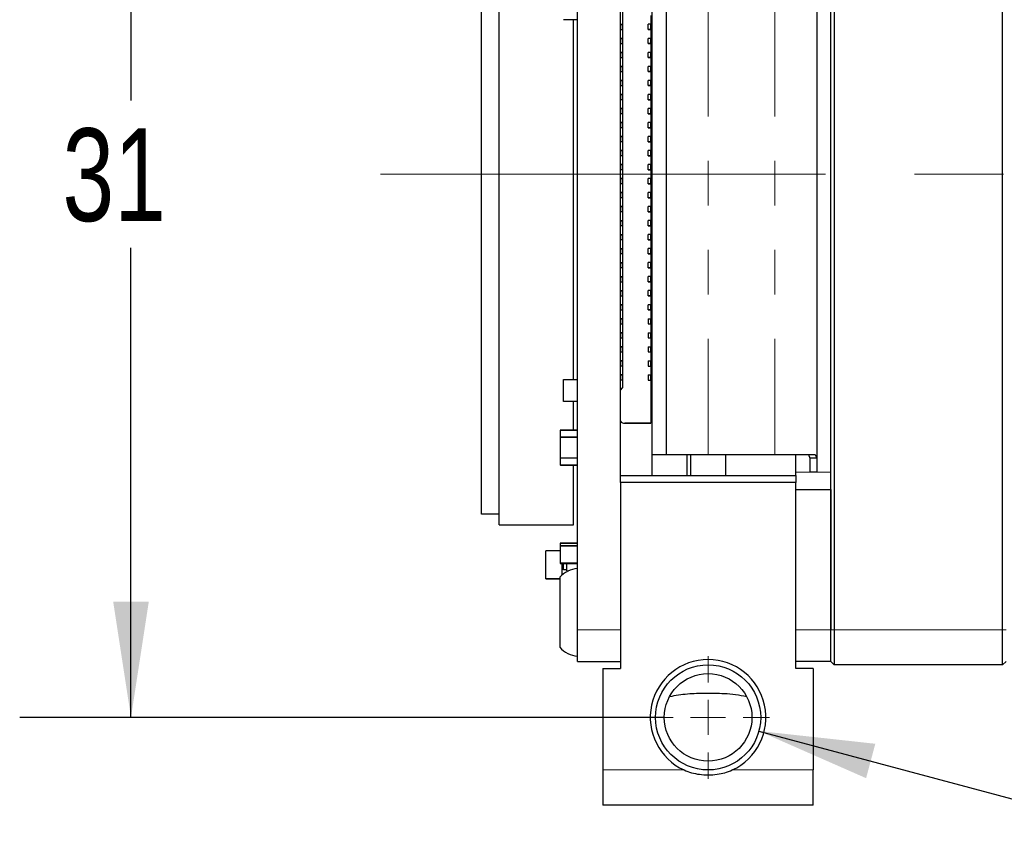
# Model space of a CAD drawing. Header units: millimetres. Extents: x 5 to 274, y 4 to 211.
# Tile 17 of 28: x 107 to 135, y 124 to 147. Entities that reach past the tile are written whole.
import ezdxf

# ---------------------------------------------------------------- set-up
doc = ezdxf.new("R2010")
doc.units = ezdxf.units.MM
doc.linetypes.add('CENTERX2', pattern=[20.32, 12.7, -2.54, 2.54, -2.54])
doc.linetypes.add('PHANTOM', pattern=[12.7, 6.35, -1.27, 1.27, -1.27, 1.27, -1.27])
doc.layers.add('DIMENSIONS', color=8, linetype='Continuous')
doc.styles.add('SLDTEXTSTYLE0', font='TXT', dxfattribs={"width": 0.75})
doc.styles.add('SLDTEXTSTYLE3', font='TXT', dxfattribs={"width": 0.675})
doc.dimstyles.new('SLDDIMSTYLE1', dxfattribs={"dimtxt": 2.645833, "dimasz": 3.302, "dimexe": 0, "dimexo": 0.0625, "dimgap": 0.661458, "dimtad": 0, "dimtih": 1, "dimtoh": 1, "dimdec": 6, "dimrnd": 1e-09, "dimzin": 12, "dimdsep": 46, "dimtxsty": 'SLDTEXTSTYLE0', "dimsah": 1, "dimcen": 0, "dimadec": 0, "dimazin": 3, "dimtfac": 1, "dimtdec": 0, "dimtofl": 0, "dimtmove": 0, "dimatfit": 3, "dimfxl": 1, "dimfrac": 2, "dimtolj": 1, "dimtzin": 12, "dimarcsym": 0})
doc.dimstyles.new('SLDDIMSTYLE3', dxfattribs={"dimtxt": 2.645833, "dimasz": 3.302, "dimexe": 0, "dimexo": 0.0625, "dimgap": 0.661458, "dimtad": 0, "dimtih": 1, "dimtoh": 1, "dimdec": 0, "dimrnd": 1e-09, "dimzin": 12, "dimdsep": 46, "dimtxsty": 'SLDTEXTSTYLE0', "dimsah": 1, "dimcen": 0.09, "dimadec": 0, "dimazin": 3, "dimtfac": 1, "dimtdec": 0, "dimtofl": 0, "dimtmove": 0, "dimatfit": 3, "dimfxl": 1, "dimfrac": 2, "dimtolj": 1, "dimtzin": 12, "dimarcsym": 0})

# ---------------------------------------------------------------- blocks, each defined once
blk = doc.blocks.new('_D_3')
at = {"layer": 'DIMENSIONS'}
for p, q in [((125.001, 157.992), (106.631, 157.992)), ((109.806, 157.992), (109.806, 144.594)), ((109.806, 126.992), (109.806, 140.39)), ((125.001, 126.992), (106.631, 126.992))]:
    blk.add_line(p, q, dxfattribs=at)
for points in [[(109.806, 157.992), (109.298, 154.69), (110.314, 154.69)], [(109.806, 126.992), (110.314, 130.294), (109.298, 130.294)]]:
    blk.add_solid(points, dxfattribs=at)
at = {"layer": 'DIMENSIONS', "insert": (107.851, 143.801), "char_height": 2.6458, "attachment_point": 1, "style": 'SLDTEXTSTYLE0'}
blk.add_mtext('31', dxfattribs=at)
blk = doc.blocks.new('SW_SYMBOL_HOLE_DEPTH')
at = {"layer": 'DIMENSIONS', "color": 0}
for p, q in [((0, 875), (800, 875)), ((400, 875), (400, 75)), ((100, 555), (400, 75)), ((700, 555), (400, 75))]:
    blk.add_line(p, q, dxfattribs=at)
blk = doc.blocks.new('_D_7')
at = {"layer": 'DIMENSIONS'}
for p, q in [((127.72, 126.604), (135.665, 124.475)), ((135.665, 124.475), (136.93, 124.475))]:
    blk.add_line(p, q, dxfattribs=at)
blk.add_solid([(127.72, 126.604), (130.778, 125.258), (131.041, 126.24)], dxfattribs=at)
at = {"layer": 'DIMENSIONS', "xscale": 0.0033796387, "yscale": 0.0033796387, "zscale": 0.0033796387}
blk.add_blockref('SW_SYMBOL_HOLE_DEPTH', (155.667, 122.74), dxfattribs=at)
at = {"layer": 'DIMENSIONS', "attachment_point": 1}
for s, insert, char_height, style in [('4X M3 - 6H', (136.93, 125.784), 2.6458, 'SLDTEXTSTYLE3'), ('3', (160.442, 125.784), 2.646, 'SLDTEXTSTYLE0'), ('MIN', (163.372, 125.784), 2.6458, 'SLDTEXTSTYLE0')]:
    blk.add_mtext(s, dxfattribs=dict(at, insert=insert, char_height=char_height, style=style))
blk = doc.blocks.new('SW_CENTERMARKSYMBOL_3')
at = {"color": 0, "linetype": 'Continuous', "lineweight": 18}
for p, q in [((0, 1), (0, 1.75)), ((0, 0), (0, 0.5)), ((-1, 0), (-1.75, 0)), ((0, 0), (-0.5, 0)), ((0, 0), (0, -0.5)), ((0, 0), (0.5, 0)), ((1, 0), (1.75, 0)), ((0, -1), (0, -1.75))]:
    blk.add_line(p, q, dxfattribs=at)

msp = doc.modelspace()

# ---------------------------------------------------------------- linework, layer by layer
at = {"color": 7, "linetype": 'Continuous', "lineweight": 25}
for p, q in [((122.5409541, 129.4920154), (122.5409541, 155.4920154)), ((134.6709541, 129.4920154), (134.6709541, 155.4920154)), ((129.7709541, 129.4920154), (129.7709541, 153.4883338)), ((129.8709541, 153.4954465), (129.8709541, 129.4920154)), ((120.3059541, 132.4920154), (120.3059541, 152.4920154)), ((119.8059541, 132.7920154), (119.8059541, 152.1920154)), ((123.7709541, 133.7920154), (123.7709541, 151.1920154)), ((129.3709541, 150.5941886), (129.3709541, 134.3898422)), ((124.6709541, 134.4920154), (124.6709541, 150.4920154)), ((125.0709541, 150.4920154), (125.0709541, 134.4920154)), ((123.8309492, 148.5947268), (123.8309486, 136.3947268)), ((124.6409491, 147.0197267), (124.6409491, 146.7697267)), ((122.5409541, 146.9022381), (122.1414514, 146.9022381)), ((122.4259541, 136.6315041), (122.4259541, 146.9022381)), ((123.8304574, 146.766819), (123.7709541, 146.766819)), ((123.7709541, 146.766819), (123.8309491, 146.766819)), ((123.8304574, 146.766819), (123.8304574, 146.616819)), ((123.8304574, 146.766819), (123.8304574, 146.766819)), ((123.8304574, 146.616819), (123.8304574, 146.766819)), ((123.8309778, 146.766819), (123.8304574, 146.766819)), ((124.5609491, 146.6197268), (124.5609491, 146.7697268)), ((124.6409491, 146.7697268), (124.5609491, 146.7697268)), ((124.6409491, 146.6197268), (124.6409491, 146.7697268)), ((123.8304574, 146.616819), (123.7709541, 146.616819)), ((123.8304574, 146.366819), (123.7709541, 146.366819)), ((123.7709541, 146.366819), (123.8309491, 146.366819)), ((123.8304574, 146.616819), (123.8304574, 146.616819)), ((123.8304574, 146.616819), (123.8309778, 146.616819)), ((123.8304574, 146.366819), (123.8304574, 146.216819)), ((123.8304574, 146.366819), (123.8304574, 146.366819)), ((123.8304574, 146.216819), (123.8304574, 146.366819)), ((123.8309778, 146.366819), (123.8304574, 146.366819)), ((124.560949, 146.2197268), (124.5609491, 146.3697268)), ((124.6409491, 146.6197268), (124.5609491, 146.6197268)), ((124.5609491, 146.6197267), (124.5609491, 146.6197268)), ((124.5609491, 146.6197267), (124.6409491, 146.6197267)), ((124.6409491, 146.3697268), (124.5609491, 146.3697268)), ((124.640949, 146.2197268), (124.6409491, 146.3697268)), ((124.6409491, 146.6197267), (124.6409491, 146.6197268)), ((124.6409491, 146.6197267), (124.6409491, 146.3697267)), ((123.8304574, 146.216819), (123.7709541, 146.216819)), ((123.8304574, 146.216819), (123.8304574, 146.216819)), ((123.8304574, 146.216819), (123.8309778, 146.216819)), ((124.640949, 146.2197268), (124.560949, 146.2197268)), ((124.560949, 146.2197267), (124.560949, 146.2197268)), ((124.560949, 146.2197267), (124.640949, 146.2197267)), ((124.640949, 146.2197267), (124.640949, 146.2197268)), ((124.640949, 146.2197267), (124.640949, 145.9697267)), ((123.8304574, 145.966819), (123.7709541, 145.966819)), ((123.7709541, 145.966819), (123.830949, 145.966819)), ((123.8304574, 145.816819), (123.7709541, 145.816819)), ((123.8304574, 145.966819), (123.8304574, 145.816819)), ((123.8304574, 145.966819), (123.8304574, 145.966819)), ((123.8304574, 145.816819), (123.8304574, 145.966819)), ((123.8309778, 145.966819), (123.8304574, 145.966819)), ((123.8304574, 145.816819), (123.8304574, 145.816819)), ((123.8304574, 145.816819), (123.8309778, 145.816819)), ((124.560949, 145.8197268), (124.560949, 145.9697268)), ((124.640949, 145.9697268), (124.560949, 145.9697268)), ((124.640949, 145.8197268), (124.560949, 145.8197268)), ((124.560949, 145.8197267), (124.560949, 145.8197268)), ((124.560949, 145.8197267), (124.640949, 145.8197267)), ((124.640949, 145.8197268), (124.640949, 145.9697268)), ((124.640949, 145.8197267), (124.640949, 145.8197268)), ((124.640949, 145.8197267), (124.640949, 145.5697267)), ((123.8304574, 145.566819), (123.7709541, 145.566819)), ((123.7709541, 145.566819), (123.830949, 145.566819)), ((123.8304574, 145.566819), (123.8304573, 145.416819)), ((123.8304574, 145.566819), (123.8304574, 145.566819)), ((123.8304574, 145.416819), (123.8304574, 145.566819)), ((123.8309778, 145.566819), (123.8304574, 145.566819)), ((124.560949, 145.4197268), (124.560949, 145.5697268)), ((124.640949, 145.5697268), (124.560949, 145.5697268)), ((124.640949, 145.4197268), (124.640949, 145.5697268)), ((123.8304573, 145.416819), (123.7709541, 145.416819)), ((123.8304573, 145.416819), (123.8304574, 145.416819)), ((123.8304574, 145.416819), (123.8309778, 145.416819)), ((124.640949, 145.4197268), (124.560949, 145.4197268)), ((124.560949, 145.4197267), (124.560949, 145.4197268)), ((124.560949, 145.4197267), (124.640949, 145.4197267)), ((124.640949, 145.4197267), (124.640949, 145.4197268)), ((124.640949, 145.4197267), (124.640949, 145.1697267)), ((123.8304573, 145.166819), (123.7709541, 145.166819)), ((123.7709541, 145.166819), (123.830949, 145.166819)), ((123.8304573, 145.016819), (123.7709541, 145.016819)), ((123.8304573, 145.166819), (123.8304573, 145.016819)), ((123.8304574, 145.166819), (123.8304573, 145.166819)), ((123.8304573, 145.016819), (123.8304574, 145.016819)), ((123.8304574, 145.016819), (123.8304574, 145.166819)), ((123.8309778, 145.166819), (123.8304574, 145.166819)), ((123.8304574, 145.016819), (123.8309778, 145.016819)), ((124.640949, 145.1697268), (124.560949, 145.1697268)), ((124.560949, 145.0197268), (124.560949, 145.1697268)), ((124.640949, 145.0197268), (124.560949, 145.0197268)), ((124.560949, 145.0197267), (124.560949, 145.0197268)), ((124.560949, 145.0197267), (124.640949, 145.0197267)), ((124.640949, 145.0197268), (124.640949, 145.1697268)), ((124.640949, 145.0197267), (124.640949, 145.0197268)), ((124.640949, 145.0197267), (124.640949, 144.7697267)), ((123.8304573, 144.766819), (123.7709541, 144.766819)), ((123.7709541, 144.766819), (123.830949, 144.766819)), ((123.8304573, 144.766819), (123.8304573, 144.616819)), ((123.8304574, 144.766819), (123.8304573, 144.766819)), ((123.8304573, 144.616819), (123.8304574, 144.766819)), ((123.8309777, 144.766819), (123.8304574, 144.766819)), ((124.560949, 144.6197268), (124.560949, 144.7697268)), ((124.640949, 144.7697268), (124.560949, 144.7697268)), ((124.640949, 144.6197268), (124.640949, 144.7697268)), ((123.8304573, 144.616819), (123.7709541, 144.616819)), ((123.8304573, 144.616819), (123.8304573, 144.616819)), ((123.8304573, 144.616819), (123.8309777, 144.616819)), ((124.640949, 144.6197268), (124.560949, 144.6197268)), ((124.560949, 144.6197267), (124.560949, 144.6197268)), ((124.560949, 144.6197267), (124.640949, 144.6197267)), ((124.640949, 144.6197267), (124.640949, 144.6197268)), ((124.640949, 144.6197267), (124.640949, 144.3697267)), ((123.8304573, 144.366819), (123.7709541, 144.366819)), ((123.7709541, 144.366819), (123.830949, 144.366819)), ((123.8304573, 144.216819), (123.7709541, 144.216819)), ((123.8304573, 144.366819), (123.8304573, 144.216819)), ((123.8304573, 144.366819), (123.8304573, 144.366819)), ((123.8304573, 144.216819), (123.8304573, 144.366819)), ((123.8309777, 144.366819), (123.8304573, 144.366819)), ((123.8304573, 144.216819), (123.8304573, 144.216819)), ((123.8304573, 144.216819), (123.8309777, 144.216819)), ((124.560949, 144.2197268), (124.560949, 144.3697268)), ((124.640949, 144.3697268), (124.560949, 144.3697268)), ((124.640949, 144.2197268), (124.560949, 144.2197268)), ((124.560949, 144.2197267), (124.560949, 144.2197268)), ((124.560949, 144.2197267), (124.640949, 144.2197267)), ((124.640949, 144.2197268), (124.640949, 144.3697268)), ((124.640949, 144.2197267), (124.640949, 144.2197268)), ((124.640949, 144.2197267), (124.640949, 143.9697267)), ((123.8304573, 143.966819), (123.7709541, 143.966819)), ((123.7709541, 143.966819), (123.830949, 143.966819)), ((123.8304573, 143.966819), (123.8304573, 143.816819)), ((123.8304573, 143.966819), (123.8304573, 143.966819)), ((123.8304573, 143.816819), (123.8304573, 143.966819)), ((123.8309777, 143.966819), (123.8304573, 143.966819)), ((124.5609489, 143.8197268), (124.560949, 143.9697268)), ((124.640949, 143.9697268), (124.560949, 143.9697268)), ((124.6409489, 143.8197268), (124.640949, 143.9697268)), ((123.8304573, 143.816819), (123.7709541, 143.816819)), ((123.8304573, 143.566819), (123.7709541, 143.566819)), ((123.7709541, 143.566819), (123.8309489, 143.566819)), ((123.8304573, 143.816819), (123.8304573, 143.816819)), ((123.8304573, 143.816819), (123.8309777, 143.816819)), ((123.8304573, 143.566819), (123.8304573, 143.416819)), ((123.8304573, 143.566819), (123.8304573, 143.566819)), ((123.8304573, 143.416819), (123.8304573, 143.566819)), ((123.8309777, 143.566819), (123.8304573, 143.566819)), ((124.6409489, 143.8197268), (124.5609489, 143.8197268)), ((124.5609489, 143.8197267), (124.5609489, 143.8197268)), ((124.5609489, 143.8197267), (124.6409489, 143.8197267)), ((124.6409489, 143.5697268), (124.5609489, 143.5697268)), ((124.5609489, 143.4197268), (124.5609489, 143.5697268)), ((124.6409489, 143.8197267), (124.6409489, 143.8197268)), ((124.6409489, 143.8197267), (124.6409489, 143.5697267)), ((124.6409489, 143.4197268), (124.6409489, 143.5697268)), ((123.8304573, 143.416819), (123.7709541, 143.416819)), ((123.8304573, 143.416819), (123.8304573, 143.416819)), ((123.8304573, 143.416819), (123.8309777, 143.416819)), ((124.6409489, 143.4197268), (124.5609489, 143.4197268)), ((124.5609489, 143.4197267), (124.5609489, 143.4197268)), ((124.5609489, 143.4197267), (124.6409489, 143.4197267)), ((124.6409489, 143.4197267), (124.6409489, 143.4197268)), ((124.6409489, 143.4197267), (124.6409489, 143.1697267)), ((123.8304573, 143.166819), (123.7709541, 143.166819)), ((123.7709541, 143.166819), (123.8309489, 143.166819)), ((123.8304572, 143.016819), (123.7709541, 143.016819)), ((123.8304573, 143.166819), (123.8304572, 143.016819)), ((123.8304572, 143.016819), (123.8304573, 143.016819)), ((123.8304573, 143.166819), (123.8304573, 143.166819)), ((123.8304573, 143.016819), (123.8304573, 143.166819)), ((123.8309777, 143.166819), (123.8304573, 143.166819)), ((123.8304573, 143.016819), (123.8309777, 143.016819)), ((124.5609489, 143.0197268), (124.5609489, 143.1697268)), ((124.6409489, 143.1697268), (124.5609489, 143.1697268)), ((124.6409489, 143.0197268), (124.5609489, 143.0197268)), ((124.5609489, 143.0197267), (124.5609489, 143.0197268)), ((124.5609489, 143.0197267), (124.6409489, 143.0197267)), ((124.6409489, 143.0197268), (124.6409489, 143.1697268)), ((124.6409489, 143.0197267), (124.6409489, 143.0197268)), ((124.6409489, 143.0197267), (124.6409489, 142.7697267)), ((123.8304572, 142.766819), (123.7709541, 142.766819)), ((123.7709541, 142.766819), (123.8309489, 142.766819)), ((123.8304572, 142.766819), (123.8304572, 142.616819)), ((123.8304573, 142.766819), (123.8304572, 142.766819)), ((123.8304573, 142.616819), (123.8304573, 142.766819)), ((123.8309777, 142.766819), (123.8304573, 142.766819)), ((124.6409489, 142.7697268), (124.5609489, 142.7697268)), ((124.5609489, 142.6197268), (124.5609489, 142.7697268)), ((124.6409489, 142.6197268), (124.6409489, 142.7697268)), ((123.8304572, 142.616819), (123.7709541, 142.616819)), ((123.8304572, 142.616819), (123.8304573, 142.616819)), ((123.8304573, 142.616819), (123.8309776, 142.616819)), ((124.6409489, 142.6197268), (124.5609489, 142.6197268)), ((124.5609489, 142.6197267), (124.5609489, 142.6197268)), ((124.5609489, 142.6197267), (124.6409489, 142.6197267)), ((124.6409489, 142.6197267), (124.6409489, 142.6197268)), ((124.6409489, 142.6197267), (124.6409489, 142.3697267)), ((123.8304572, 142.366819), (123.7709541, 142.366819)), ((123.7709541, 142.366819), (123.8309489, 142.366819)), ((123.8304572, 142.216819), (123.7709541, 142.216819)), ((123.8304572, 142.366819), (123.8304572, 142.216819)), ((123.8304573, 142.366819), (123.8304572, 142.366819)), ((123.8304572, 142.216819), (123.8304573, 142.366819)), ((123.8304572, 142.216819), (123.8304572, 142.216819)), ((123.8304572, 142.216819), (123.8309776, 142.216819)), ((123.8309776, 142.366819), (123.8304573, 142.366819)), ((124.5609489, 142.2197268), (124.5609489, 142.3697268)), ((124.6409489, 142.3697268), (124.5609489, 142.3697268)), ((124.6409489, 142.2197268), (124.5609489, 142.2197268)), ((124.5609489, 142.2197267), (124.5609489, 142.2197268)), ((124.5609489, 142.2197267), (124.6409489, 142.2197267)), ((124.6409489, 142.2197268), (124.6409489, 142.3697268)), ((124.6409489, 142.2197267), (124.6409489, 142.2197268)), ((124.6409489, 142.2197267), (124.6409489, 141.9697267)), ((123.8304572, 141.966819), (123.7709541, 141.966819)), ((123.7709541, 141.966819), (123.8309489, 141.966819)), ((123.8304572, 141.966819), (123.8304572, 141.816819)), ((123.8304572, 141.966819), (123.8304572, 141.966819)), ((123.8304572, 141.816819), (123.8304572, 141.966819)), ((123.8309776, 141.966819), (123.8304572, 141.966819)), ((124.6409489, 141.9697268), (124.5609489, 141.9697268)), ((124.5609489, 141.8197268), (124.5609489, 141.9697268)), ((124.6409489, 141.8197268), (124.6409489, 141.9697268)), ((123.8304572, 141.816819), (123.7709541, 141.816819)), ((123.8304572, 141.816819), (123.8304572, 141.816819)), ((123.8304572, 141.816819), (123.8309776, 141.816819)), ((124.6409489, 141.8197268), (124.5609489, 141.8197268)), ((124.5609489, 141.8197267), (124.5609489, 141.8197268)), ((124.5609489, 141.8197267), (124.6409489, 141.8197267)), ((124.6409489, 141.8197267), (124.6409488, 141.5697267)), ((124.6409489, 141.8197267), (124.6409489, 141.8197268)), ((123.8304572, 141.566819), (123.7709541, 141.566819)), ((123.7709541, 141.566819), (123.8309488, 141.566819)), ((123.8304572, 141.416819), (123.7709541, 141.416819)), ((123.8304572, 141.566819), (123.8304572, 141.416819)), ((123.8304572, 141.566819), (123.8304572, 141.566819)), ((123.8304572, 141.416819), (123.8304572, 141.566819)), ((123.8309776, 141.566819), (123.8304572, 141.566819)), ((123.8304572, 141.416819), (123.8304572, 141.416819)), ((123.8304572, 141.416819), (123.8309776, 141.416819)), ((124.6409488, 141.5697268), (124.5609488, 141.5697268)), ((124.5609488, 141.4197268), (124.5609488, 141.5697268)), ((124.5609488, 141.4197267), (124.5609488, 141.4197268)), ((124.6409488, 141.4197268), (124.5609488, 141.4197268)), ((124.5609488, 141.4197267), (124.6409488, 141.4197267)), ((124.6409488, 141.4197268), (124.6409488, 141.5697268)), ((124.6409488, 141.4197267), (124.6409488, 141.4197268)), ((124.6409488, 141.4197267), (124.6409488, 141.1697267)), ((123.8304572, 141.166819), (123.7709541, 141.166819)), ((123.7709541, 141.166819), (123.8309488, 141.166819)), ((123.8304572, 141.016819), (123.7709541, 141.016819)), ((123.8304572, 141.166819), (123.8304572, 141.016819)), ((123.8304572, 141.166819), (123.8304572, 141.166819)), ((123.8304572, 141.016819), (123.8304572, 141.166819)), ((123.8309776, 141.166819), (123.8304572, 141.166819)), ((123.8304572, 141.016819), (123.8304572, 141.016819)), ((123.8304572, 141.016819), (123.8309776, 141.016819)), ((124.5609488, 141.0197268), (124.5609488, 141.1697268)), ((124.6409488, 141.1697268), (124.5609488, 141.1697268)), ((124.6409488, 141.0197268), (124.5609488, 141.0197268)), ((124.5609488, 141.0197267), (124.5609488, 141.0197268)), ((124.5609488, 141.0197267), (124.6409488, 141.0197267)), ((124.6409488, 141.0197268), (124.6409488, 141.1697268)), ((124.6409488, 141.0197267), (124.6409488, 141.0197268)), ((124.6409488, 141.0197267), (124.6409488, 140.7697267)), ((123.8304571, 140.766819), (123.7709541, 140.766819)), ((123.7709541, 140.766819), (123.8309488, 140.766819)), ((123.8304571, 140.766819), (123.8304571, 140.616819)), ((123.8304572, 140.766819), (123.8304571, 140.766819)), ((123.8304572, 140.616819), (123.8304572, 140.766819)), ((123.8309776, 140.766819), (123.8304572, 140.766819)), ((124.5609488, 140.6197268), (124.5609488, 140.7697268)), ((124.6409488, 140.7697268), (124.5609488, 140.7697268)), ((124.6409488, 140.6197268), (124.6409488, 140.7697268)), ((123.8304571, 140.616819), (123.7709541, 140.616819)), ((123.8304571, 140.616819), (123.8304572, 140.616819)), ((123.8304572, 140.616819), (123.8309776, 140.616819)), ((124.6409488, 140.6197268), (124.5609488, 140.6197268)), ((124.5609488, 140.6197267), (124.5609488, 140.6197268)), ((124.5609488, 140.6197267), (124.6409488, 140.6197267)), ((124.6409488, 140.6197267), (124.6409488, 140.6197268)), ((124.6409488, 140.6197267), (124.6409488, 140.3697267)), ((123.8304571, 140.366819), (123.7709541, 140.366819)), ((123.7709541, 140.366819), (123.8309488, 140.366819)), ((123.8304571, 140.216819), (123.7709541, 140.216819)), ((123.8304571, 140.366819), (123.8304571, 140.216819)), ((123.8304572, 140.366819), (123.8304571, 140.366819)), ((123.8304571, 140.216819), (123.8304572, 140.216819)), ((123.8304572, 140.216819), (123.8304572, 140.366819)), ((123.8309776, 140.366819), (123.8304572, 140.366819)), ((123.8304572, 140.216819), (123.8309775, 140.216819)), ((124.5609488, 140.2197268), (124.5609488, 140.3697268)), ((124.6409488, 140.3697268), (124.5609488, 140.3697268)), ((124.6409488, 140.2197268), (124.5609488, 140.2197268)), ((124.5609488, 140.2197267), (124.5609488, 140.2197268)), ((124.5609488, 140.2197267), (124.6409488, 140.2197267)), ((124.6409488, 140.2197268), (124.6409488, 140.3697268)), ((124.6409488, 140.2197267), (124.6409488, 140.2197268)), ((124.6409488, 140.2197267), (124.6409488, 139.9697267)), ((123.8304571, 139.966819), (123.7709541, 139.966819)), ((123.7709541, 139.966819), (123.8309488, 139.966819)), ((123.8304571, 139.966819), (123.8304571, 139.816819)), ((123.8304571, 139.966819), (123.8304571, 139.966819)), ((123.8304571, 139.816819), (123.8304571, 139.966819)), ((123.8309775, 139.966819), (123.8304571, 139.966819)), ((124.6409488, 139.9697268), (124.5609488, 139.9697268)), ((124.5609488, 139.8197268), (124.5609488, 139.9697268)), ((124.6409488, 139.8197268), (124.6409488, 139.9697268)), ((123.8304571, 139.816819), (123.7709541, 139.816819)), ((123.8304571, 139.816819), (123.8304571, 139.816819)), ((123.8304571, 139.816819), (123.8309775, 139.816819)), ((124.6409488, 139.8197268), (124.5609488, 139.8197268)), ((124.5609488, 139.8197267), (124.5609488, 139.8197268)), ((124.5609488, 139.8197267), (124.6409488, 139.8197267)), ((124.6409488, 139.8197267), (124.6409488, 139.8197268)), ((124.6409488, 139.8197267), (124.6409488, 139.5697267)), ((123.8304571, 139.566819), (123.7709541, 139.566819)), ((123.7709541, 139.566819), (123.8309488, 139.566819)), ((123.8304571, 139.416819), (123.7709541, 139.416819)), ((123.8304571, 139.566819), (123.8304571, 139.416819)), ((123.8304571, 139.566819), (123.8304571, 139.566819)), ((123.8304571, 139.416819), (123.8304571, 139.566819)), ((123.8309775, 139.566819), (123.8304571, 139.566819)), ((123.8304571, 139.416819), (123.8304571, 139.416819)), ((123.8304571, 139.416819), (123.8309775, 139.416819)), ((124.5609488, 139.4197268), (124.5609488, 139.5697268)), ((124.6409488, 139.5697268), (124.5609488, 139.5697268)), ((124.6409488, 139.4197268), (124.5609488, 139.4197268)), ((124.5609488, 139.4197267), (124.5609488, 139.4197268)), ((124.5609488, 139.4197267), (124.6409488, 139.4197267)), ((124.6409488, 139.4197267), (124.6409487, 139.1697267)), ((124.6409488, 139.4197268), (124.6409488, 139.5697268)), ((124.6409488, 139.4197267), (124.6409488, 139.4197268)), ((123.8304571, 139.166819), (123.7709541, 139.166819)), ((123.7709541, 139.166819), (123.8309487, 139.166819)), ((123.8304571, 139.166819), (123.8304571, 139.016819)), ((123.8304571, 139.166819), (123.8304571, 139.166819)), ((123.8304571, 139.016819), (123.8304571, 139.166819)), ((123.8309775, 139.166819), (123.8304571, 139.166819)), ((124.5609487, 139.0197268), (124.5609487, 139.1697268)), ((124.6409487, 139.1697268), (124.5609487, 139.1697268)), ((124.6409487, 139.0197268), (124.6409487, 139.1697268)), ((123.8304571, 139.016819), (123.7709541, 139.016819)), ((123.8304571, 138.766819), (123.7709541, 138.766819)), ((123.7709541, 138.766819), (123.8309487, 138.766819)), ((123.8304571, 139.016819), (123.8304571, 139.016819)), ((123.8304571, 139.016819), (123.8309775, 139.016819)), ((123.8304571, 138.766819), (123.8304571, 138.616819)), ((123.8304571, 138.766819), (123.8304571, 138.766819)), ((123.8304571, 138.616819), (123.8304571, 138.766819)), ((123.8309775, 138.766819), (123.8304571, 138.766819)), ((124.5609487, 139.0197267), (124.5609487, 139.0197268)), ((124.6409487, 139.0197268), (124.5609487, 139.0197268)), ((124.5609487, 139.0197267), (124.6409487, 139.0197267)), ((124.6409487, 138.7697268), (124.5609487, 138.7697268)), ((124.5609487, 138.6197268), (124.5609487, 138.7697268)), ((124.6409487, 139.0197267), (124.6409487, 139.0197268)), ((124.6409487, 139.0197267), (124.6409487, 138.7697267)), ((124.6409487, 138.6197268), (124.6409487, 138.7697268)), ((123.8304571, 138.616819), (123.7709541, 138.616819)), ((123.8304571, 138.616819), (123.8304571, 138.616819)), ((123.8304571, 138.616819), (123.8309775, 138.616819)), ((124.6409487, 138.6197268), (124.5609487, 138.6197268)), ((124.5609487, 138.6197267), (124.5609487, 138.6197268)), ((124.5609487, 138.6197267), (124.6409487, 138.6197267)), ((124.6409487, 138.6197267), (124.6409487, 138.6197268)), ((124.6409487, 138.6197267), (124.6409487, 138.3697267)), ((123.830457, 138.366819), (123.7709541, 138.366819)), ((123.7709541, 138.366819), (123.8309487, 138.366819)), ((123.830457, 138.216819), (123.7709541, 138.216819)), ((123.830457, 138.366819), (123.830457, 138.216819)), ((123.8304571, 138.366819), (123.830457, 138.366819)), ((123.830457, 138.216819), (123.8304571, 138.216819)), ((123.8304571, 138.216819), (123.8304571, 138.366819)), ((123.8309775, 138.366819), (123.8304571, 138.366819)), ((123.8304571, 138.216819), (123.8309775, 138.216819)), ((124.5609487, 138.3697268), (124.6409487, 138.3697268)), ((124.5609487, 138.3697268), (124.5609487, 138.2197268)), ((124.5609487, 138.2197268), (124.6409487, 138.2197268)), ((124.5609487, 138.2197268), (124.5609487, 138.2197267)), ((124.5609487, 138.2197267), (124.6409487, 138.2197267)), ((124.6409487, 138.2197268), (124.6409487, 138.3697268)), ((124.6409487, 138.2197267), (124.6409487, 138.2197268)), ((124.6409487, 138.2197267), (124.6409487, 137.9697267)), ((123.830457, 137.966819), (123.7709541, 137.966819)), ((123.7709541, 137.966819), (123.8309487, 137.966819)), ((123.830457, 137.966819), (123.830457, 137.816819)), ((123.8304571, 137.966819), (123.830457, 137.966819)), ((123.8304571, 137.816819), (123.8304571, 137.966819)), ((123.8309774, 137.966819), (123.8304571, 137.966819)), ((124.5609487, 137.9697268), (124.6409487, 137.9697268)), ((124.5609487, 137.9697268), (124.5609487, 137.8197268)), ((124.6409487, 137.8197268), (124.6409487, 137.9697268)), ((123.830457, 137.816819), (123.7709541, 137.816819)), ((123.830457, 137.816819), (123.8304571, 137.816819)), ((123.8304571, 137.816819), (123.8309774, 137.816819)), ((124.5609487, 137.8197268), (124.6409487, 137.8197268)), ((124.5609487, 137.8197268), (124.5609487, 137.8197267)), ((124.5609487, 137.8197267), (124.6409487, 137.8197267)), ((124.6409487, 137.8197267), (124.6409487, 137.8197268)), ((124.6409487, 137.8197267), (124.6409487, 137.5697267)), ((123.830457, 137.566819), (123.7709541, 137.566819)), ((123.7709541, 137.566819), (123.8309487, 137.566819)), ((123.830457, 137.416819), (123.7709541, 137.416819)), ((123.830457, 137.566819), (123.830457, 137.416819)), ((123.830457, 137.566819), (123.830457, 137.566819)), ((123.830457, 137.416819), (123.830457, 137.566819)), ((123.8309774, 137.566819), (123.830457, 137.566819)), ((123.830457, 137.416819), (123.830457, 137.416819)), ((123.830457, 137.416819), (123.8309774, 137.416819)), ((124.5609487, 137.5697268), (124.6409487, 137.5697268)), ((124.5609487, 137.5697268), (124.5609487, 137.4197268)), ((124.5609487, 137.4197268), (124.6409487, 137.4197268)), ((124.5609487, 137.4197268), (124.5609487, 137.4197267)), ((124.5609487, 137.4197267), (124.6409487, 137.4197267)), ((124.6409487, 137.4197268), (124.6409487, 137.5697268)), ((124.6409487, 137.4197267), (124.6409487, 137.4197268)), ((124.6409487, 137.4197267), (124.6409487, 137.1697267)), ((123.830457, 137.166819), (123.7709541, 137.166819)), ((123.7709541, 137.166819), (123.8309487, 137.166819)), ((123.830457, 137.166819), (123.830457, 137.016819)), ((123.830457, 137.166819), (123.830457, 137.166819)), ((123.830457, 137.016819), (123.830457, 137.166819)), ((123.8309774, 137.166819), (123.830457, 137.166819)), ((124.5609487, 137.1697268), (124.5609486, 137.0197268)), ((124.5609487, 137.1697268), (124.6409487, 137.1697268)), ((124.6409486, 137.0197268), (124.6409487, 137.1697268)), ((123.830457, 137.016819), (123.7709541, 137.016819)), ((123.830457, 137.016819), (123.830457, 137.016819)), ((123.830457, 137.016819), (123.8309774, 137.016819)), ((124.5609486, 137.0197268), (124.6409486, 137.0197268)), ((124.5609486, 137.0197268), (124.5609486, 137.0197267)), ((124.5609486, 137.0197267), (124.6409486, 137.0197267)), ((124.6409486, 137.0197267), (124.6409486, 137.0197268)), ((124.6409486, 137.0197267), (124.6409486, 136.7697267)), ((122.1414514, 136.0025188), (122.1414514, 136.6315041)), ((122.1414514, 136.6315041), (122.5409541, 136.6315041)), ((123.830457, 136.766819), (123.7709541, 136.766819)), ((123.7709541, 136.766819), (123.8309486, 136.766819)), ((123.830457, 136.616819), (123.7709541, 136.616819)), ((123.830457, 136.766819), (123.830457, 136.616819)), ((123.830457, 136.766819), (123.830457, 136.766819)), ((123.830457, 136.616819), (123.830457, 136.766819)), ((123.8309774, 136.766819), (123.830457, 136.766819)), ((123.830457, 136.616819), (123.830457, 136.616819)), ((123.830457, 136.616819), (123.8309774, 136.616819)), ((124.5609486, 136.7697268), (124.6409486, 136.7697268)), ((124.5609486, 136.7697268), (124.5609486, 136.6197268)), ((124.5609486, 136.6197268), (124.6409486, 136.6197268)), ((124.5609486, 136.6197268), (124.5609486, 136.6197267)), ((124.5609486, 136.6197267), (124.6409486, 136.6197267)), ((124.6409486, 136.6197268), (124.6409486, 136.7697268)), ((124.6409486, 136.6197267), (124.6409486, 136.6197268)), ((124.6409486, 136.6197267), (124.6409486, 135.3847267)), ((123.7709541, 136.3347322), (123.8309486, 136.3947268)), ((122.5409541, 136.0025188), (122.1414514, 136.0025188)), ((122.4259541, 135.1920878), (122.4259541, 136.0025188)), ((122.0514512, 135.1820878), (122.0514512, 134.9920878)), ((122.5409541, 135.1920878), (122.0614512, 135.1920878)), ((122.0614512, 135.1920878), (122.0614512, 135.1820878)), ((124.6409486, 135.3847267), (123.8909486, 135.3847268)), ((123.8909486, 135.3847264), (124.6409486, 135.3847264)), ((124.4409486, 135.3847267), (124.1409486, 135.3847267)), ((124.1409486, 135.3847265), (124.1409486, 135.3847267)), ((124.1409486, 135.3847265), (124.4409486, 135.3847264)), ((124.4909486, 135.3847267), (124.4409486, 135.3847267)), ((124.4409486, 135.3847264), (124.4909486, 135.3847264)), ((124.5909486, 135.3847267), (124.4909486, 135.3847267)), ((124.4909486, 135.3847267), (124.4909486, 135.3847267)), ((124.4909486, 135.3847264), (124.4909486, 135.3847264)), ((124.4909486, 135.3847264), (124.5909486, 135.3847264)), ((124.6409486, 135.3847267), (124.5909486, 135.3847267)), ((124.5909486, 135.3847264), (124.6409486, 135.3847264)), ((124.6409486, 135.3847267), (124.6409486, 135.3847267)), ((124.6409486, 135.3847264), (124.6409486, 135.3847264)), ((122.0514512, 134.9920878), (122.0614512, 134.9920878)), ((122.0514512, 134.9920877), (122.0514512, 134.9920878)), ((122.0614512, 134.9920877), (122.0514512, 134.9920877)), ((122.0614512, 134.9920878), (122.5409541, 134.9920878)), ((122.0614512, 134.9920878), (122.0614512, 134.9920877)), ((122.0614512, 134.3920878), (122.0614512, 134.9920878)), ((122.5409541, 134.9920877), (122.0614512, 134.9920877)), ((122.0514512, 134.3920878), (122.0514512, 134.2020878)), ((122.0614512, 134.3920878), (122.0514512, 134.3920878)), ((122.5409541, 134.3920878), (122.0614512, 134.3920878)), ((124.6709541, 134.4920154), (125.0709541, 134.4920154)), ((124.6709541, 133.8920154), (124.6709541, 134.4920154)), ((125.0709541, 134.4920154), (126.2709541, 134.4920154)), ((125.6709541, 133.8920154), (125.6709541, 134.4920154)), ((125.7709541, 134.4920154), (125.7709541, 133.8920154)), ((126.2709541, 134.4920154), (127.2209541, 134.4920154)), ((126.7709541, 134.4920154), (126.7709541, 133.8920154)), ((127.2209541, 134.4920154), (128.1709541, 134.4920154)), ((128.1709541, 134.4920154), (129.3257529, 134.4920154)), ((128.7709541, 133.9920154), (128.7709541, 134.4920154)), ((129.1332864, 134.4920154), (129.1709541, 134.3898422)), ((129.3709541, 134.3898422), (129.1709541, 134.3898422)), ((129.1709541, 134.3898422), (129.1709541, 133.9920154)), ((129.3257529, 134.4920154), (129.3709541, 134.3898422)), ((129.3709541, 134.3898422), (129.3709541, 133.9920154)), ((122.0614512, 134.2020878), (122.0614512, 134.1920878)), ((122.0614512, 134.1920878), (122.5409541, 134.1920878)), ((122.5409541, 134.1920877), (122.0614512, 134.1920877)), ((122.4259541, 132.4920154), (122.4259541, 134.1920877)), ((128.7709541, 133.8920154), (128.7709541, 133.9920154)), ((129.3709541, 133.9920154), (129.1709541, 133.9920154)), ((123.7709541, 133.8920154), (128.7709541, 133.8920154)), ((123.7709541, 133.6920154), (123.7709541, 133.7920154)), ((128.7709541, 133.8920154), (128.7709541, 133.6920154)), ((128.7709541, 133.6920154), (123.7709541, 133.6920154)), ((123.7709541, 133.6920154), (123.7709541, 128.3920154)), ((128.7709541, 128.3920154), (128.7709541, 133.6920154)), ((128.7709541, 133.4920154), (129.7709541, 133.4920154)), ((129.7709541, 133.4920154), (129.7709541, 129.4920154)), ((120.3059541, 132.7920154), (119.8059541, 132.7920154)), ((120.3059541, 132.4920154), (122.4259541, 132.4920154)), ((122.0514512, 131.9568984), (122.0514512, 131.8819016)), ((122.0614512, 131.9568984), (122.0514512, 131.9568984)), ((122.0514512, 131.8819016), (122.0514512, 131.4019016)), ((122.0614512, 131.8819016), (122.0514512, 131.8819016)), ((122.5409541, 131.9668984), (122.0614512, 131.9668984)), ((122.0614512, 131.9668984), (122.0614512, 131.9568984)), ((122.5409541, 131.8919016), (122.0614512, 131.8919016)), ((122.0614512, 131.8919016), (122.0614512, 131.8819016)), ((122.0514512, 131.7413234), (121.6414499, 131.7413234)), ((121.6414499, 130.9423817), (121.6414499, 131.7413234)), ((122.0514512, 131.4019016), (122.0514512, 131.3956149)), ((122.0614512, 131.4019016), (122.0514512, 131.4019016)), ((122.0536744, 131.3956149), (122.0514512, 131.3956149)), ((122.0614512, 131.4019016), (122.0614512, 131.3919016)), ((122.5409541, 131.3919016), (122.0614512, 131.3919016)), ((122.0614512, 131.3919015), (122.0614512, 131.3856149)), ((122.0614512, 131.3856149), (122.5409541, 131.3856149)), ((122.0614512, 131.3856149), (122.5409541, 131.3856149)), ((122.1114515, 131.061675), (122.1114515, 131.3856149)), ((122.1414514, 131.2025156), (122.1414514, 131.3856149)), ((122.2414512, 131.2025156), (122.1414514, 131.2025156)), ((122.2414512, 131.1775218), (122.2414512, 131.3856149)), ((121.6414499, 130.9423817), (121.6414499, 130.9423816)), ((122.0409541, 130.9423817), (121.6414499, 130.9423817)), ((121.6414499, 130.9423816), (122.0409541, 130.9423816)), ((122.0409541, 130.9920154), (122.0409541, 128.9920154)), ((122.2414512, 131.1775218), (122.2923482, 131.1775218)), ((122.2414512, 131.1775218), (122.2923482, 131.1775218)), ((122.2414512, 131.1565073), (122.2496774, 131.1565073)), ((122.2414512, 131.1520606), (122.2414512, 131.1565073)), ((122.5409541, 128.5920154), (122.5409541, 129.4920154)), ((129.7709541, 128.5920154), (129.7709541, 129.4920154)), ((129.8709541, 129.4920154), (129.8709541, 128.4920154)), ((134.6709541, 128.4920154), (134.6709541, 129.4920154)), ((122.5409541, 128.5920154), (123.7709541, 128.5920154)), ((123.2709541, 128.3920154), (123.2709541, 125.4920154)), ((123.2709541, 128.3920154), (123.7709541, 128.3920154)), ((129.7709541, 128.5920154), (128.7709541, 128.5920154)), ((129.2709541, 128.3920154), (128.7709541, 128.3920154)), ((129.2709541, 128.3920154), (129.2709541, 125.4920154)), ((129.7709541, 128.5920154), (129.8709541, 128.4920154)), ((134.6709541, 128.4920154), (129.8709541, 128.4920154)), ((134.6709541, 128.4920154), (134.7709541, 128.5920154)), ((123.2709541, 125.4920154), (123.2709541, 124.4920154)), ((129.2709541, 124.4920154), (129.2709541, 125.4920154)), ((129.2709541, 124.4920154), (123.2709541, 124.4920154))]:
    msp.add_line(p, q, dxfattribs=at)
at = {"color": 8, "linetype": 'PHANTOM', "lineweight": 18}
for p, q in [((126.2709541, 150.4920154), (126.2709541, 134.4920154)), ((128.1709541, 150.4920154), (128.1709541, 134.4920154)), ((122.0614512, 135.1820878), (122.0514512, 135.1820878)), ((122.0614512, 134.9920878), (122.0614512, 135.1820878)), ((122.0614512, 135.1820878), (122.5409541, 135.1820878)), ((123.8909486, 135.3847264), (123.8909486, 135.3847268)), ((122.0614512, 134.2020878), (122.0614512, 134.3920878)), ((122.0514512, 134.2020878), (122.0614512, 134.2020878)), ((122.5409541, 134.2020878), (122.0614512, 134.2020878)), ((128.7709541, 133.9920154), (129.7709541, 133.9920154)), ((122.0614512, 131.8919016), (122.0614512, 131.9568984)), ((122.0614512, 131.9568984), (122.5409541, 131.9568984)), ((122.0614512, 131.4019016), (122.0614512, 131.8819016)), ((122.0614512, 131.8819016), (122.5409541, 131.8819016)), ((122.5409541, 131.4019016), (122.0614512, 131.4019016)), ((122.5409541, 129.4920154), (123.7709541, 129.4920154)), ((129.7709541, 129.4920154), (128.7709541, 129.4920154)), ((129.7709541, 129.4920154), (129.8709541, 129.4920154)), ((129.8709541, 129.4920154), (134.6709541, 129.4920154)), ((134.6709541, 129.4920154), (134.7709541, 129.4920154)), ((123.2709541, 125.4920154), (125.5835677, 125.4920154)), ((126.9583404, 125.4920154), (129.2709541, 125.4920154))]:
    msp.add_line(p, q, dxfattribs=at)
at = {"color": 7, "linetype": 'CENTERX2', "lineweight": 18}
msp.add_line((116.9209541, 142.4920154), (157.3890245, 142.4920154), dxfattribs=at)
at = {"color": 7, "linetype": 'Continuous', "lineweight": 25}
for radius in [1.5, 1.25]:
    msp.add_circle((126.2709541, 126.9920154), radius, dxfattribs=at)
for centre, radius, start, end in [((123.8909486, 135.5347268), 0.15, 216.87340325, 269.9999975), ((123.8909486, 135.5347264), 0.15, 216.87340325, 269.9999975), ((122.0614512, 135.1820878), 0.01, 90, 180), ((122.0614512, 134.2020878), 0.01, 180, 270), ((122.0614512, 134.2020877), 0.01, 180, 270), ((122.0614512, 131.9568984), 0.01, 90, 180), ((122.0614512, 131.8819016), 0.01, 90, 180), ((122.6022016, 130.4945204), 0.75, 94.68417983, 138.44592252), ((122.0614512, 131.4019016), 0.01, 180, 270), ((122.0614512, 131.4019016), 0.01, 180, 270), ((122.0614512, 131.3956149), 0.01, 180, 270), ((122.0614512, 131.3956149), 0.01, 180, 270), ((122.6022016, 129.4895103), 0.75, 221.55407748, 265.31582017), ((126.2709541, 126.9920154), 1.65, 294.61997733, 245.38002267)]:
    msp.add_arc(centre, radius, start, end, dxfattribs=at)
for points, knots in [([(127.3724854, 127.5828866), (127.2675404, 127.6020087), (127.0577475, 127.6402351), (126.7557174, 127.6665021), (126.46933, 127.6784253), (126.2017853, 127.6802871), (125.9376846, 127.6738784), (125.5887401, 127.6538451), (125.3388032, 127.6115498), (125.1694228, 127.5828866)], [0, 0, 0, 0, 0.1503029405, 0.3004667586, 0.4151542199, 0.529489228, 0.6439083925, 0.7586792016, 1, 1, 1, 1]), ([(125.5835677, 125.4920154), (125.6536215, 125.4640949), (125.7953508, 125.4076076), (126.0284521, 125.3628676), (126.2750257, 125.3458786), (126.5183587, 125.3636039), (126.7496213, 125.4087905), (126.888315, 125.4640934), (126.9583404, 125.4920154)], [0, 0, 0, 0, 0.1598563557, 0.32341338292, 0.501720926, 0.68349884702, 0.84020103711, 1, 1, 1, 1])]:
    msp.add_open_spline(points, degree=3, knots=knots, dxfattribs=at)

# ---------------------------------------------------------------- block references
at = {"color": 7, "linetype": 'Continuous', "lineweight": 0}
msp.add_blockref('SW_CENTERMARKSYMBOL_3', (126.2709541, 126.9920154), dxfattribs=at)

# ---------------------------------------------------------------- dimensions: what is measured, and where the dimension line sits
at = {"layer": 'DIMENSIONS'}
dim = msp.add_linear_dim(base=(109.8059541, 126.9920154), p1=(126.2709541, 157.9920154), p2=(126.2709541, 126.9920154), angle=90, dimstyle='SLDDIMSTYLE3', dxfattribs=at)
dim.commit()
dim.dimension.update_dxf_attribs({"geometry": '_D_3', "text_midpoint": (109.8059541, 142.4920154), "dimtype": 160})
dim = msp.add_diameter_dim_2p(p1=(124.8220653, 127.380244), p2=(127.7198428, 126.6037868), text='4X M3 - 6H {\\fGDT;x} 3\\P', dimstyle='SLDDIMSTYLE1', override={"dimpost": '<>'}, dxfattribs=at)
dim.commit()
dim.dimension.update_dxf_attribs({"geometry": '_D_7', "text_midpoint": (153.4697081, 124.474862), "dimtype": 163})

doc.saveas('drawing.dxf')
